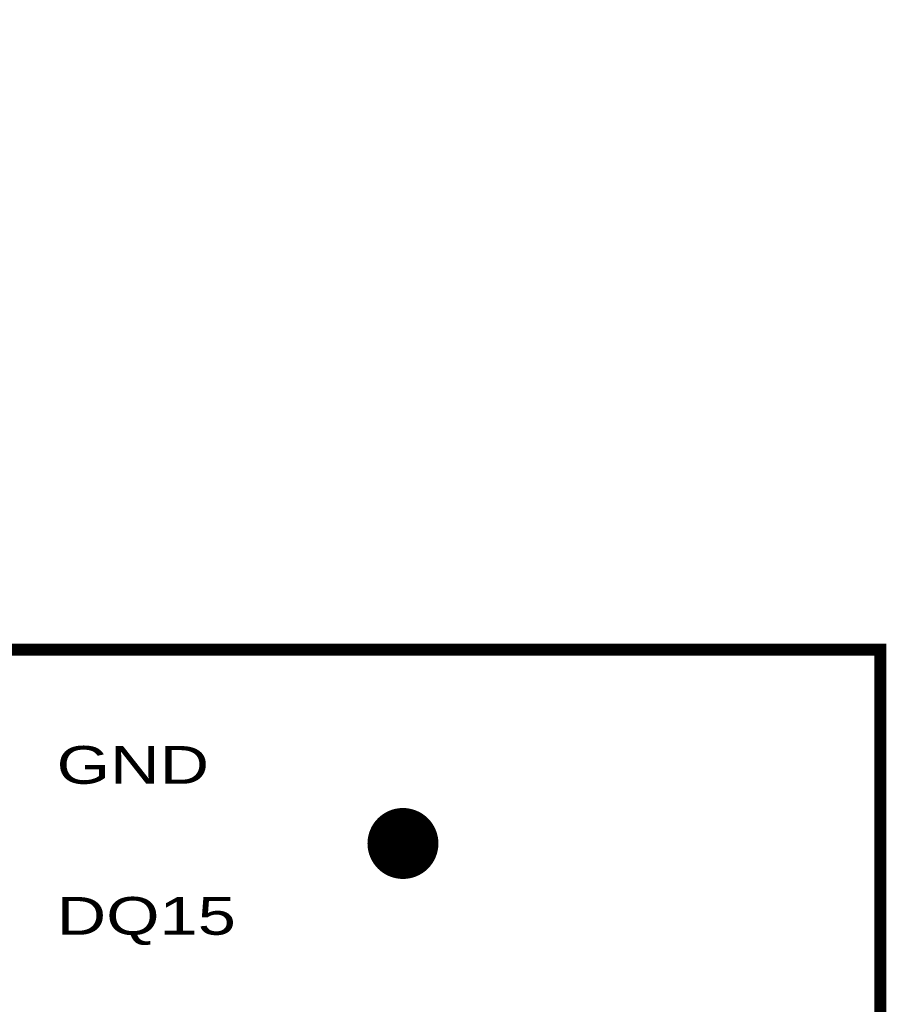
# Model space of a CAD drawing. Extents: x -0.1 to 58.6, y -0.1 to 66.1.
# Tile 29 of 29: x 44 to 58.6, y 49.5 to 66.1. Entities that reach past the tile are written whole.
import ezdxf

# ---------------------------------------------------------------- set-up
doc = ezdxf.new("R2010")
doc.units = 0
for name, color, linetype in [('BG_OUTLINE', 3, 'CONTINUOUS'), ('PG_SILKSCREEN_TOP', 5, 'CONTINUOUS'), ('PIN_SOLDERMASK_TOP', 9, 'CONTINUOUS'), ('PIN_TOP', 8, 'CONTINUOUS')]:
    doc.layers.add(name, color=color, linetype=linetype)

msp = doc.modelspace()

# ---------------------------------------------------------------- linework, layer by layer
at = {"layer": 'BG_OUTLINE', "const_width": 0.2032}
msp.add_lwpolyline([(0.000015, 0), (33.500017, 0), (33.500017, 10.499999), (58.500018, 10.499999), (58.500018, 55.499998), (33.500017, 55.499998), (33.500017, 66), (0.000015, 66)], close=True, dxfattribs=at)
at = {"layer": 'PIN_SOLDERMASK_TOP', "const_width": 0.01}
msp.add_lwpolyline([(50.468017, 51.648601, 1), (50.468017, 52.832399, 1)], format="xyb", close=True, dxfattribs=at)
for points in [[(50.071437, 52.679895), (50.864597, 52.679895)], [(50.082806, 52.689895), (50.853228, 52.689895)], [(50.094787, 52.699895), (50.841247, 52.699895)], [(50.107446, 52.709895), (50.828588, 52.709895)], [(50.120852, 52.719895), (50.815182, 52.719895)], [(50.135097, 52.729895), (50.800937, 52.729895)], [(50.150293, 52.739895), (50.78574, 52.739895)], [(50.166585, 52.749894), (50.769449, 52.749894)], [(50.184164, 52.759894), (50.75187, 52.759894)], [(50.20328, 52.769894), (50.732753, 52.769894)], [(50.224301, 52.779894), (50.711732, 52.779894)], [(50.247768, 52.789894), (50.688265, 52.789894)], [(50.274571, 52.799894), (50.661463, 52.799894)], [(50.306359, 52.809894), (50.629675, 52.809894)], [(50.346996, 52.819894), (50.589038, 52.819894)], [(50.413625, 52.829894), (50.522408, 52.829894)], [(49.946212, 52.519895), (50.989822, 52.519895)], [(49.951691, 52.529895), (50.984343, 52.529895)], [(49.957424, 52.539895), (50.97861, 52.539895)], [(49.963421, 52.549895), (50.972613, 52.549895)], [(49.969689, 52.559895), (50.966345, 52.559895)], [(49.976242, 52.569895), (50.959791, 52.569895)], [(49.98309, 52.579895), (50.952944, 52.579895)], [(49.990245, 52.589895), (50.945788, 52.589895)], [(49.997721, 52.599895), (50.938313, 52.599895)], [(50.005534, 52.609895), (50.9305, 52.609895)], [(50.013702, 52.619895), (50.922331, 52.619895)], [(50.022242, 52.629895), (50.913792, 52.629895)], [(50.03118, 52.639895), (50.904854, 52.639895)], [(50.040537, 52.649895), (50.895496, 52.649895)], [(50.050344, 52.659895), (50.885689, 52.659895)], [(50.060631, 52.669895), (50.875402, 52.669895)], [(49.886316, 52.349895), (51.049718, 52.349895)], [(49.888287, 52.359895), (51.047747, 52.359895)], [(49.890436, 52.369895), (51.045598, 52.369895)], [(49.892768, 52.379895), (51.043266, 52.379895)], [(49.895282, 52.389895), (51.040751, 52.389895)], [(49.897985, 52.399895), (51.038049, 52.399895)], [(49.900876, 52.409895), (51.035158, 52.409895)], [(49.903959, 52.419895), (51.032075, 52.419895)], [(49.907238, 52.429895), (51.028796, 52.429895)], [(49.910716, 52.439895), (51.025318, 52.439895)], [(49.914396, 52.449895), (51.021638, 52.449895)], [(49.918282, 52.459895), (51.017752, 52.459895)], [(49.922379, 52.469895), (51.013655, 52.469895)], [(49.926692, 52.479895), (51.009342, 52.479895)], [(49.931226, 52.489895), (51.004808, 52.489895)], [(49.935986, 52.499895), (51.000048, 52.499895)], [(49.94098, 52.509895), (50.995054, 52.509895)], [(49.876121, 52.239896), (51.059913, 52.239896)], [(49.876194, 52.249896), (51.059839, 52.249896)], [(49.876215, 52.229896), (51.059819, 52.229896)], [(49.876438, 52.259895), (51.059596, 52.259895)], [(49.876479, 52.219896), (51.059555, 52.219896)], [(49.87685, 52.269895), (51.059184, 52.269895)], [(49.876911, 52.209896), (51.059123, 52.209896)], [(49.877431, 52.279895), (51.058602, 52.279895)], [(49.877513, 52.199896), (51.058521, 52.199896)], [(49.878183, 52.289895), (51.057851, 52.289895)], [(49.878287, 52.189896), (51.057747, 52.189896)], [(49.879108, 52.299895), (51.056926, 52.299895)], [(49.880202, 52.309895), (51.055831, 52.309895)], [(49.881467, 52.319895), (51.054566, 52.319895)], [(49.88291, 52.329895), (51.053124, 52.329895)], [(49.884526, 52.339895), (51.051508, 52.339895)], [(49.87923, 52.179896), (51.056804, 52.179896)], [(49.880345, 52.169896), (51.055689, 52.169896)], [(49.881633, 52.159896), (51.054401, 52.159896)], [(49.883096, 52.149896), (51.052938, 52.149896)], [(49.884731, 52.139896), (51.051303, 52.139896)], [(49.886545, 52.129896), (51.049489, 52.129896)], [(49.888536, 52.119896), (51.047498, 52.119896)], [(49.890708, 52.109896), (51.045326, 52.109896)], [(49.893063, 52.099896), (51.042971, 52.099896)], [(49.8956, 52.089896), (51.040434, 52.089896)], [(49.898325, 52.079896), (51.037708, 52.079896)], [(49.901239, 52.069896), (51.034795, 52.069896)], [(49.904345, 52.059896), (51.031689, 52.059896)], [(49.90765, 52.049896), (51.028384, 52.049896)], [(49.91115, 52.039896), (51.024884, 52.039896)], [(49.914856, 52.029896), (51.021178, 52.029896)], [(49.918765, 52.019896), (51.017269, 52.019896)], [(49.92289, 52.009896), (51.013144, 52.009896)], [(49.927228, 51.999896), (51.008806, 51.999896)], [(49.93179, 51.989896), (51.004244, 51.989896)], [(49.936578, 51.979896), (50.999456, 51.979896)], [(49.941599, 51.969896), (50.994434, 51.969896)], [(49.94686, 51.959896), (50.989174, 51.959896)], [(49.952369, 51.949896), (50.983665, 51.949896)], [(49.958135, 51.939896), (50.977899, 51.939896)], [(49.964165, 51.929896), (50.971869, 51.929896)], [(49.970466, 51.919896), (50.965567, 51.919896)], [(49.977055, 51.909896), (50.958979, 51.909896)], [(49.983939, 51.899896), (50.952095, 51.899896)], [(49.991132, 51.889896), (50.944902, 51.889896)], [(49.998648, 51.879896), (50.937386, 51.879896)], [(50.006501, 51.869896), (50.929532, 51.869896)], [(50.014713, 51.859896), (50.921321, 51.859896)], [(50.023301, 51.849896), (50.912733, 51.849896)], [(50.032288, 51.839896), (50.903746, 51.839896)], [(50.041698, 51.829896), (50.894336, 51.829896)], [(50.051561, 51.819896), (50.884473, 51.819896)], [(50.061909, 51.809896), (50.874125, 51.809896)], [(50.07278, 51.799896), (50.863254, 51.799896)], [(50.08422, 51.789896), (50.851813, 51.789896)], [(50.09628, 51.779896), (50.839754, 51.779896)], [(50.109023, 51.769896), (50.82701, 51.769896)], [(50.122526, 51.759896), (50.813508, 51.759896)], [(50.13688, 51.749896), (50.799154, 51.749896)], [(50.152201, 51.739897), (50.783833, 51.739897)], [(50.168637, 51.729897), (50.767397, 51.729897)], [(50.186387, 51.719897), (50.749647, 51.719897)], [(50.205714, 51.709897), (50.73032, 51.709897)], [(50.226996, 51.699897), (50.709038, 51.699897)], [(50.250809, 51.689897), (50.685225, 51.689897)], [(50.278104, 51.679897), (50.65793, 51.679897)], [(50.310679, 51.669897), (50.625355, 51.669897)], [(50.352937, 51.659897), (50.583097, 51.659897)], [(50.428881, 51.649897), (50.507153, 51.649897)]]:
    msp.add_lwpolyline(points, dxfattribs=at)
at = {"layer": 'PIN_TOP', "const_width": 0.01}
msp.add_lwpolyline([(50.468017, 51.712101, 1), (50.468017, 52.768899, 1)], format="xyb", close=True, dxfattribs=at)
for points in [[(50.174525, 52.679895), (50.761509, 52.679895)], [(50.19008, 52.689895), (50.745954, 52.689895)], [(50.20694, 52.699895), (50.729093, 52.699895)], [(50.225378, 52.709895), (50.710656, 52.709895)], [(50.245787, 52.719895), (50.690247, 52.719895)], [(50.268774, 52.729895), (50.66726, 52.729895)], [(50.29536, 52.739895), (50.640673, 52.739895)], [(50.32758, 52.749894), (50.608454, 52.749894)], [(50.370887, 52.759894), (50.565147, 52.759894)], [(50.019527, 52.519895), (50.916507, 52.519895)], [(50.025915, 52.529895), (50.910119, 52.529895)], [(50.032625, 52.539895), (50.903408, 52.539895)], [(50.039671, 52.549895), (50.896363, 52.549895)], [(50.047075, 52.559895), (50.888958, 52.559895)], [(50.054855, 52.569895), (50.881178, 52.569895)], [(50.063029, 52.579895), (50.873005, 52.579895)], [(50.071625, 52.589895), (50.864409, 52.589895)], [(50.080667, 52.599895), (50.855367, 52.599895)], [(50.090192, 52.609895), (50.845842, 52.609895)], [(50.100235, 52.619895), (50.835799, 52.619895)], [(50.11084, 52.629895), (50.825194, 52.629895)], [(50.122056, 52.639895), (50.813978, 52.639895)], [(50.133951, 52.649895), (50.802083, 52.649895)], [(50.146595, 52.659895), (50.789439, 52.659895)], [(50.16008, 52.669895), (50.775954, 52.669895)], [(49.951068, 52.349895), (50.984965, 52.349895)], [(49.953286, 52.359895), (50.982748, 52.359895)], [(49.955707, 52.369895), (50.980327, 52.369895)], [(49.958338, 52.379895), (50.977696, 52.379895)], [(49.961178, 52.389895), (50.974856, 52.389895)], [(49.964233, 52.399895), (50.971801, 52.399895)], [(49.967507, 52.409895), (50.968526, 52.409895)], [(49.971005, 52.419895), (50.965029, 52.419895)], [(49.974729, 52.429895), (50.961305, 52.429895)], [(49.978686, 52.439895), (50.957348, 52.439895)], [(49.982879, 52.449895), (50.953154, 52.449895)], [(49.987319, 52.459895), (50.948714, 52.459895)], [(49.992011, 52.469895), (50.944023, 52.469895)], [(49.996961, 52.479895), (50.939073, 52.479895)], [(50.002178, 52.489895), (50.933855, 52.489895)], [(50.00767, 52.499895), (50.928364, 52.499895)], [(50.013451, 52.509895), (50.922583, 52.509895)], [(49.939621, 52.239896), (50.996413, 52.239896)], [(49.939702, 52.249896), (50.996332, 52.249896)], [(49.939725, 52.229896), (50.996309, 52.229896)], [(49.939976, 52.259895), (50.996058, 52.259895)], [(49.940022, 52.219896), (50.996012, 52.219896)], [(49.940439, 52.269895), (50.995595, 52.269895)], [(49.940507, 52.209896), (50.995527, 52.209896)], [(49.941089, 52.279895), (50.994945, 52.279895)], [(49.941183, 52.199896), (50.994851, 52.199896)], [(49.941932, 52.289895), (50.994102, 52.289895)], [(49.942049, 52.189896), (50.993985, 52.189896)], [(49.942968, 52.299895), (50.993065, 52.299895)], [(49.944195, 52.309895), (50.991839, 52.309895)], [(49.945618, 52.319895), (50.990416, 52.319895)], [(49.947236, 52.329895), (50.988798, 52.329895)], [(49.949052, 52.339895), (50.986982, 52.339895)], [(49.943106, 52.179896), (50.992928, 52.179896)], [(49.944358, 52.169896), (50.991676, 52.169896)], [(49.945803, 52.159896), (50.990231, 52.159896)], [(49.947446, 52.149896), (50.988587, 52.149896)], [(49.949285, 52.139896), (50.986748, 52.139896)], [(49.951325, 52.129896), (50.984709, 52.129896)], [(49.953568, 52.119896), (50.982466, 52.119896)], [(49.956014, 52.109896), (50.98002, 52.109896)], [(49.958671, 52.099896), (50.977363, 52.099896)], [(49.961536, 52.089896), (50.974498, 52.089896)], [(49.964619, 52.079896), (50.971414, 52.079896)], [(49.967919, 52.069896), (50.968115, 52.069896)], [(49.971442, 52.059896), (50.964592, 52.059896)], [(49.975193, 52.049896), (50.96084, 52.049896)], [(49.979179, 52.039896), (50.956855, 52.039896)], [(49.983403, 52.029896), (50.952631, 52.029896)], [(49.987873, 52.019896), (50.948161, 52.019896)], [(49.992595, 52.009896), (50.943439, 52.009896)], [(49.997576, 51.999896), (50.938458, 51.999896)], [(50.002826, 51.989896), (50.933208, 51.989896)], [(50.008356, 51.979896), (50.927678, 51.979896)], [(50.01417, 51.969896), (50.921864, 51.969896)], [(50.020283, 51.959896), (50.91575, 51.959896)], [(50.026707, 51.949896), (50.909327, 51.949896)], [(50.033458, 51.939896), (50.902575, 51.939896)], [(50.040548, 51.929896), (50.895486, 51.929896)], [(50.047997, 51.919896), (50.888036, 51.919896)], [(50.055821, 51.909896), (50.880213, 51.909896)], [(50.064045, 51.899896), (50.871989, 51.899896)], [(50.072694, 51.889896), (50.86334, 51.889896)], [(50.081792, 51.879896), (50.854242, 51.879896)], [(50.091378, 51.869896), (50.844656, 51.869896)], [(50.101485, 51.859896), (50.834549, 51.859896)], [(50.11216, 51.849896), (50.823873, 51.849896)], [(50.123458, 51.839896), (50.812576, 51.839896)], [(50.135437, 51.829896), (50.800597, 51.829896)], [(50.148178, 51.819896), (50.787856, 51.819896)], [(50.161774, 51.809896), (50.77426, 51.809896)], [(50.176344, 51.799896), (50.75969, 51.799896)], [(50.192043, 51.789896), (50.74399, 51.789896)], [(50.209079, 51.779896), (50.726955, 51.779896)], [(50.227733, 51.769896), (50.708301, 51.769896)], [(50.248416, 51.759896), (50.687618, 51.759896)], [(50.271769, 51.749896), (50.664265, 51.749896)], [(50.298899, 51.739897), (50.637135, 51.739897)], [(50.332043, 51.729897), (50.603991, 51.729897)], [(50.37759, 51.719897), (50.558443, 51.719897)]]:
    msp.add_lwpolyline(points, dxfattribs=at)

# ---------------------------------------------------------------- texts
at = {"layer": 'PG_SILKSCREEN_TOP', "width": 1.36}
for s, p in [('GND', (44.640017, 53.244999)), ('DQ15', (44.640017, 50.704999))]:
    msp.add_text(s, height=0.635, dxfattribs=at).set_placement(p)

doc.saveas('drawing.dxf')
